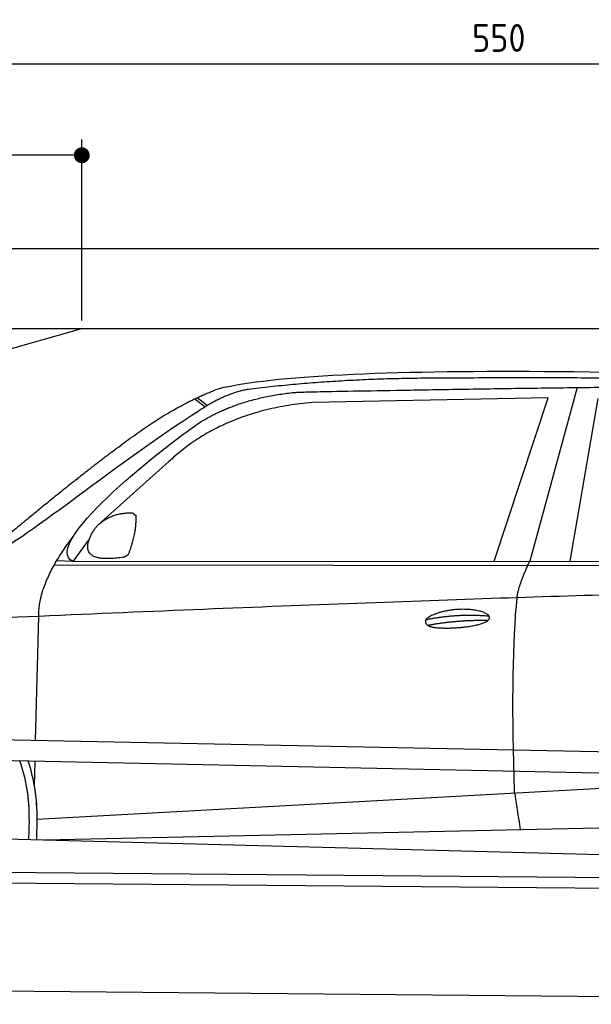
# Model space of a CAD drawing. Header units: millimetres. Extents: x -411 to 6777, y 0 to 7077.
# Tile 4 of 6: x 1744 to 3183, y 4600 to 7077. Entities that reach past the tile are written whole.
import ezdxf

# ---------------------------------------------------------------- set-up
doc = ezdxf.new("R2010")
doc.units = ezdxf.units.MM
doc.layers.add('4', color=3, linetype='Continuous')
for name, color, linetype, lineweight in [('car', 10, 'Continuous', 25), ('Freiraum', 7, 'Continuous', 25), ('Gebäude', 7, 'Continuous', 25), ('Plattform', 7, 'Continuous', 25)]:
    doc.layers.add(name, color=color, linetype=linetype, lineweight=lineweight)
doc.styles.get("Standard").update_dxf_attribs({"font": 'ISOCP.SHX'})
doc.dimstyles.new('GEN-ISO', dxfattribs={"dimscale": 20, "dimtxt": 3.5, "dimasz": 2, "dimexe": 2, "dimexo": 1, "dimgap": 1.5, "dimtad": 1, "dimdec": 1, "dimlfac": 0.1, "dimdsep": 46, "dimtxsty": 'STANDARD', "dimblk": 'PUNKT', "dimcen": 2, "dimclrd": 256, "dimclre": 256, "dimclrt": 2, "dimadec": 0, "dimazin": 0, "dimtp": 0.1, "dimtm": 0.1, "dimtfac": 0.71, "dimtdec": 1, "dimtmove": 2, "dimatfit": 3, "dimldrblk": 'PUNKT', "dimfxl": 2, "dimtolj": 1, "dimarcsym": 0})

# ---------------------------------------------------------------- blocks, each defined once
blk = doc.blocks.new('PUNKT')
at = {"layer": '4', "color": 0, "linetype": 'ByBlock'}
blk.add_line((-0.5, 0), (-1, 0), dxfattribs=at)
at = {"layer": '4', "color": 0, "linetype": 'ByBlock', "const_width": 0.5}
blk.add_lwpolyline([(-0.25, 0, 1), (0.25, 0, 1)], format="xyb", close=True, dxfattribs=at)
blk = doc.blocks.new('*D70')
at = {"layer": '4', "lineweight": -2, "transparency": 16777216}
for p, q in [((200, 6320.9), (200, 7005.8)), ((5700, 6470.9), (5700, 7005.8)), ((240, 6965.8), (5660, 6965.8))]:
    blk.add_line(p, q, dxfattribs=at)
at = {"layer": 'Defpoints', "color": 0, "transparency": 16777216}
for p in [(5700, 6965.8), (5700, 6450.9), (200, 6300.9)]:
    blk.add_point(p, dxfattribs=at)
at = {"layer": '4', "lineweight": -2, "transparency": 16777216, "xscale": 40, "yscale": 40, "zscale": 40, "rotation": 180}
blk.add_blockref('PUNKT', (200, 6965.8), dxfattribs=at)
at = {"layer": '4', "lineweight": -2, "transparency": 16777216, "xscale": 40, "yscale": 40, "zscale": 40}
blk.add_blockref('PUNKT', (5700, 6965.8), dxfattribs=at)
at = {"layer": '4', "color": 2, "transparency": 16777216, "insert": (2950, 7030.8), "char_height": 70, "attachment_point": 5}
blk.add_mtext('550', dxfattribs=at)
blk = doc.blocks.new('Car')
at = {"layer": 'car'}
for p, q in [((3090.9, 6180.1), (2975.6, 5742.1)), ((2128.7, 6143.1), (2154.9, 6122.8)), ((2134.5, 6145.8), (2160.1, 6126)), ((3017.7, 6153.7), (2424.1, 6136.3)), ((2885.5, 5741.2), (3017.7, 6153.7)), ((3077.2, 5743.1), (3144.3, 6152.9)), ((2064.6, 5984.4), (1895.2, 5830.5)), ((1865.9, 5787), (1825.3, 5731)), ((1825.3, 5731), (4477.1, 5756.6)), ((1778.4, 5721.6), (4421.7, 5742.7)), ((1825.3, 5731), (1784.1, 5731.7)), ((1735.3, 5279.5), (1740.6, 5592)), ((1733.4, 5166.5), (1734.4, 5227.1)), ((1740.7, 5081.9), (3609.7, 5201.1)), ((1740.7, 5081.9), (2764.2, 5147.2)), ((1721.1, 5081.1), (1720.2, 5030.7)), ((1740.7, 5081.9), (1740, 5030.3)), ((1760.5, 5030), (3645.9, 5088.6)), ((1662, 5031.6), (3711, 4997))]:
    blk.add_line(p, q, dxfattribs=at)
for centre, radius, start, end in [((2243.1, 6002.7), 174.5, 102.8736, 113.54), ((1316.6, 5087.9), 404.6, 359.0314, 20.1942), ((1316.6, 5087.9), 424.2, 359.1908, 19.1882), ((1316.6, 5087.9), 404.6, 359.0315, 10.2025), ((1316.6, 5087.9), 424.2, 359.1908, 9.6942)]:
    blk.add_arc(centre, radius, start, end, dxfattribs=at)
for points, degree in [([(2204.2, 6172.9), (2491.2, 6237.1), (3376.3, 6231.9), (4548.8, 6179.4)], 3), ([(2734.7, 6200.1), (2491.8, 6197.8), (2262.7, 6167.8)], 2), ([(3698.9, 6194.3), (3350.5, 6210.5), (2734.7, 6200.1)], 2), ([(2262.7, 6167.8), (2206.5, 6158.3), (2138.6, 6112.4)], 2), ([(1921.4, 6007.4), (2061.5, 6118.9), (2173.4, 6162.7)], 2), ([(2145.2, 6085.7), (2238.4, 6144.3), (2373.9, 6160.7)], 2), ([(2424.1, 6136.3), (2200.1, 6115), (2064.6, 5984.4)], 2), ([(1625.5, 5753.6), (1661.2, 5750.2), (1961.1, 6001.8), (2138.6, 6112.4)], 3), ([(1825.3, 5731), (1742, 5770.3), (2033.7, 6009.3), (2145.2, 6085.7)], 3), ([(1921.4, 6007.4), (1840.9, 5946.2), (1739.3, 5861.8), (1610.9, 5755.4), (1616.9, 5753.5)], 4), ([(1874, 5804.7), (1890.3, 5835.2), (1932.9, 5849.6)], 2), ([(1932.9, 5849.6), (1961.5, 5855.6), (1974.4, 5854.5)], 2), ([(1965, 5750.4), (1986, 5803.6), (1983, 5848.4)], 2), ([(1974.4, 5854.5), (1980.5, 5848.5), (1983, 5848.4)], 2), ([(1951.6, 5742.6), (1829.6, 5722.7), (1874, 5804.7)], 2), ([(1740.6, 5592), (1737.5, 5675.5), (1825.3, 5793.7)], 2), ([(1951.6, 5742.6), (1957.6, 5744.4), (1965, 5750.4)], 2), ([(2944.4, 5649.9), (2947.3, 5680.9), (2975.6, 5742.1)], 2), ([(4696.4, 5686.9), (3819.8, 5707.3), (1387.8, 5572.9)], 2), ([(2714.8, 5592.5), (2790.3, 5609.4), (2873.8, 5603.6)], 2), ([(2719.9, 5578.7), (2793.9, 5593.3), (2871.8, 5592.5)], 2)]:
    blk.add_open_spline(points, degree=degree, dxfattribs=at)
for points, degree, knots in [([(2373.9, 6160.7), (2400.4, 6163), (2539.8, 6166.1), (3561, 6195.6), (4181.3, 6194.8), (4638.3, 6026.4), (4616.2, 5852.6)], 4, [0.0821318, 0.0821318, 0.0821318, 0.0821318, 0.0821318, 0.258851, 0.508851, 1, 1, 1, 1, 1]), ([(2942.7, 5158.6), (2942.1, 5172.2), (2941.6, 5185.5), (2941.1, 5198.7), (2933.7, 5388.5), (2934.9, 5538.9), (2944.4, 5649.9)], 3, [0, 0, 0, 0, 0.064923, 0.064923, 0.064923, 1, 1, 1, 1]), ([(2714.8, 5592.5), (2719.1, 5597.6), (2740.1, 5614), (2822.7, 5634.1), (2938.1, 5598), (2829.4, 5569.4), (2744.6, 5570), (2710.3, 5573.5), (2714.8, 5592.5)], 5, [0, 0, 0, 0, 0, 0, 0.300106, 0.500106, 0.700106, 1, 1, 1, 1, 1, 1]), ([(2942.7, 5158.6), (2943.4, 5153.9), (2944.2, 5149.4), (2944.8, 5145.1), (2945.5, 5141.1), (2946.1, 5137.2), (2946.7, 5133.4), (2951.5, 5103.3), (2955.2, 5081.2), (2957.9, 5067.2)], 3, [-0.000011, -0.000011, -0.000011, -0.000011, 0.107576, 0.107576, 0.107576, 0.206414, 0.206414, 0.206414, 1, 1, 1, 1])]:
    blk.add_open_spline(points, degree=degree, knots=knots, dxfattribs=at)
blk = doc.blocks.new('_Dot')
at = {"color": 0, "linetype": 'ByBlock', "lineweight": -2}
blk.add_line((-0.5, 0), (-1, 0), dxfattribs=at)
at = {"color": 0, "linetype": 'ByBlock', "const_width": 0.5}
blk.add_lwpolyline([(-0.25, 0, 1), (0.25, 0, 1)], format="xyb", close=True, dxfattribs=at)
blk = doc.blocks.new('*D76')
at = {"layer": '4', "lineweight": -2, "transparency": 16777216}
for p, q in [((200, 6270.9), (200, 6775.7)), ((1900, 6320), (1900, 6775.7)), ((1860, 6735.7), (240, 6735.7))]:
    blk.add_line(p, q, dxfattribs=at)
at = {"layer": 'Defpoints', "color": 0, "transparency": 16777216}
for p in [(200, 6735.7), (1900, 6300), (200, 6250.9)]:
    blk.add_point(p, dxfattribs=at)
at = {"layer": '4', "lineweight": -2, "transparency": 16777216, "xscale": 40, "yscale": 40, "zscale": 40, "rotation": 180}
blk.add_blockref('_Dot', (200, 6735.7), dxfattribs=at)
at = {"layer": '4', "lineweight": -2, "transparency": 16777216, "xscale": 40, "yscale": 40, "zscale": 40}
blk.add_blockref('_Dot', (1900, 6735.7), dxfattribs=at)
at = {"layer": '4', "color": 2, "transparency": 16777216, "insert": (1050, 6800.7), "char_height": 70, "attachment_point": 5}
blk.add_mtext('170', dxfattribs=at)
blk = doc.blocks.new('Plattform OG 6200 550')
at = {"layer": 'Plattform'}
for p, q in [((5482.3, 5189.6), (348.5, 5292)), ((5481.2, 5133.6), (347.5, 5241)), ((440.2, 4943.6), (5395, 4900.4)), ((446, 4916.5), (5394.8, 4873.4)), ((5437.5, 4600), (372.6, 4644.2))]:
    blk.add_line(p, q, dxfattribs=at)
blk = doc.blocks.new('Gebäude_385_GT225')
at = {"layer": 'Freiraum'}
blk.add_line((500, 5900), (1900, 6300), dxfattribs=at)
at = {"layer": 'Gebäude'}
for p, q in [((5900, 6500.6), (0, 6500.6)), ((200, 6300), (5700, 6300))]:
    blk.add_line(p, q, dxfattribs=at)

msp = doc.modelspace()

# ---------------------------------------------------------------- block references
at = {"layer": 'car', "rotation": 359.4752422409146}
msp.add_blockref('Car', (0, 0), dxfattribs=at)
at = {"layer": 'Gebäude'}
msp.add_blockref('Gebäude_385_GT225', (0, 0), dxfattribs=at)
at = {"layer": 'Plattform'}
msp.add_blockref('Plattform OG 6200 550', (0, 0), dxfattribs=at)

# ---------------------------------------------------------------- dimensions: what is measured, and where the dimension line sits
at = {"layer": '4'}
for base, p1, p2, override, picture, middle in [((5700, 6965.8), (200, 6300.88), (5700, 6450.88), {"dimtdec": 3, "dimtolj": 0}, '*D70', (2950, 7030.8)), ((200, 6735.7), (1900, 6300), (200, 6250.88), {"dimblk1": 'Dot', "dimblk2": 'Dot', "dimsah": 1, "dimtdec": 3, "dimtolj": 0}, '*D76', (1050, 6800.7))]:
    dim = msp.add_linear_dim(base=base, p1=p1, p2=p2, dimstyle='GEN-ISO', override=override, dxfattribs=at)
    dim.commit()
    dim.dimension.update_dxf_attribs({"geometry": picture, "text_midpoint": middle})

doc.saveas('drawing.dxf')
